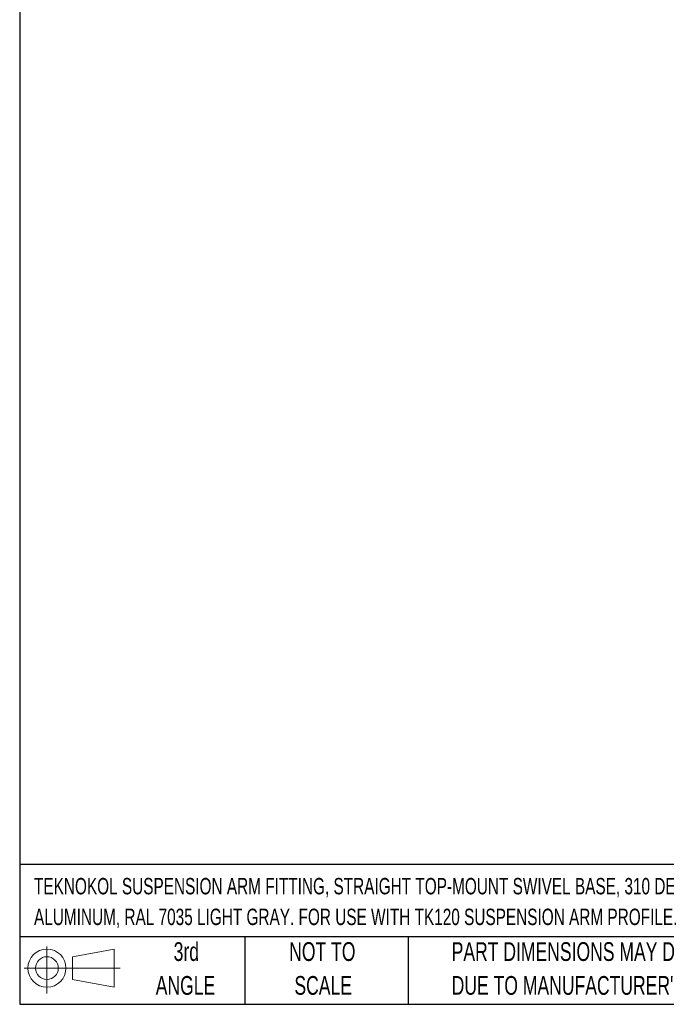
# Model space of a CAD drawing. Header units: millimetres. Extents: x 25 to 1092, y 25 to 838.
# Tile 1 of 41: x 25 to 317, y 25 to 470. Entities that reach past the tile are written whole.
import ezdxf

# ---------------------------------------------------------------- set-up
doc = ezdxf.new("R2010")
doc.units = ezdxf.units.MM
doc.header["$LTSCALE"] = 4
doc.layers.add('TEXT', color=140, linetype='Continuous', lineweight=25)
doc.styles.add('SLDTEXTSTYLE0', font='TXT', dxfattribs={"width": 0.7})

# ---------------------------------------------------------------- blocks, each defined once
blk = doc.blocks.new('Block11')
at = {"color": 7, "linetype": 'Continuous', "lineweight": 18}
for p, q in [((10.35, 21.24), (10.35, 0)), ((21.92, 16.67), (40.7, 20.13)), ((40.7, 20.13), (40.7, 2.93)), ((21.92, 6.38), (21.92, 16.67)), ((0, 11.53), (43.49, 11.53)), ((21.92, 6.38), (40.7, 2.93))]:
    blk.add_line(p, q, dxfattribs=at)
for radius in [8.6, 5.14]:
    blk.add_circle((10.35, 11.53), radius, dxfattribs=at)
blk = doc.blocks.new('Block12')
at = {"color": 7, "linetype": 'Continuous'}
blk.add_blockref('Block11', (0, 0), dxfattribs=at)

msp = doc.modelspace()

# ---------------------------------------------------------------- linework, layer by layer
at = {"layer": 'TEXT'}
for p, q in [((25.4, 838.2), (25.4, 25.4)), ((1092.2, 88.504), (25.4, 88.504)), ((1092.2, 55.88), (25.4, 55.88)), ((127, 55.88), (127, 25.4)), ((200.847, 55.88), (200.847, 25.4)), ((25.4, 25.4), (1092.2, 25.4))]:
    msp.add_line(p, q, dxfattribs=at)

# ---------------------------------------------------------------- block references
msp.add_blockref('Block12', (27.352, 30.215), dxfattribs=at)

# ---------------------------------------------------------------- texts
at = {"layer": 'TEXT', "style": 'SLDTEXTSTYLE0'}
for s, insert, char_height, attachment_point in [('TEKNOKOL SUSPENSION ARM FITTING, STRAIGHT TOP-MOUNT SWIVEL BASE, 310 DEGREES MOVEMENT RANGE,', (31.863, 82.481), 7.40833, 1), ('ALUMINUM, RAL 7035 LIGHT GRAY. FOR USE WITH TK120 SUSPENSION ARM PROFILE.', (31.863, 68.603), 7.40833, 1), ('3rd', (100.65, 53.456), 8.4667, 2), ('NOT TO', (162.063, 53.456), 8.4667, 2), ('PART DIMENSIONS MAY DIFFER SLIGHTLY', (220.477, 53.456), 8.46667, 1), ('ANGLE', (100.26, 38.167), 8.4667, 2), ('SCALE', (162.448, 38.167), 8.4667, 2), ("DUE TO MANUFACTURER'S VARIANCES", (220.477, 38.167), 8.46667, 1)]:
    msp.add_mtext(s, dxfattribs=dict(at, insert=insert, char_height=char_height, attachment_point=attachment_point))

doc.saveas('drawing.dxf')
